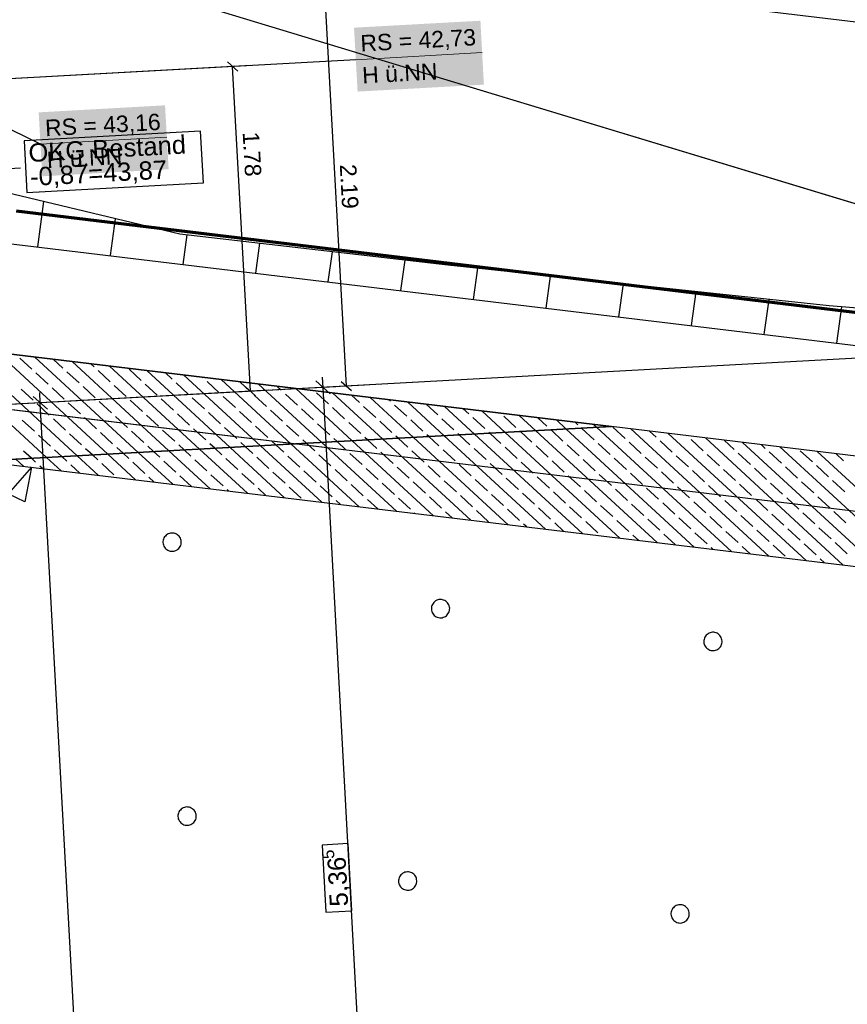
# Model space of a CAD drawing. Extents: x -779 to 790, y -208 to 633.
# Tile 143 of 232: x -140 to -50, y 341 to 449. Entities that reach past the tile are written whole.
import ezdxf
from ezdxf.lldxf.tags import DXFTag

# ---------------------------------------------------------------- set-up
doc = ezdxf.new("R2010")
doc.units = 0
doc.layers.get('0').update_dxf_attribs({"lineweight": 25})
for name, color, linetype, lineweight, true_color in [('01AFU Allgemein Bemaßung-A07F5V4RWF', 7, 'Continuous', 25, 0x848484), ('02 Raster Bemaßung', 7, 'Continuous', 25, 0x848484), ('02 Raster Gebäude-A07F5V4QWF', 7, 'Continuous', 25, 0x848484), ('20 Fundament-A07F5V4OWF', 7, 'Continuous', 25, 0x848484), ('20 Magerbeton Bohrungen', 7, 'Continuous', 25, 0x848484), ('30 Baugrubenplanung', 7, 'Continuous', 25, 0x848484), ('30 Baugrubenplanung - Bemaßung', 7, 'Continuous', 25, 0x848484), ('S_Mass', 150, 'Continuous', 25, 0x007fff), ('S_Schmutzwasser_Grundleitung', 7, 'Continuous', 70, 0x7f5f00)]:
    doc.layers.add(name, color=color, linetype=linetype, lineweight=lineweight, true_color=true_color)
doc.layers.add('02 Raster Gebäude-A07F5V53WF', color=7, linetype='Continuous', lineweight=13)
doc.layers.add('X_Allgemein', color=7, linetype='Continuous', lineweight=25)
doc.styles.get("Standard").update_dxf_attribs({"font": 'arial.ttf'})
tags = doc.linetypes.add('Raster-A07F5V4TWF', pattern=[0.2, 0.1, -0.05, 0, -0.05]).pattern_tags.tags
tags[10:11] = [DXFTag(74, 4), DXFTag(75, 0), DXFTag(340, '0'), DXFTag(46, 1.0), DXFTag(50, 0.0), DXFTag(44, 0.0), DXFTag(45, 0.0)]
tags[8:9] = [DXFTag(74, 4), DXFTag(75, 0), DXFTag(340, '0'), DXFTag(46, 1.0), DXFTag(50, 0.0), DXFTag(44, 0.0), DXFTag(45, 0.0)]
tags[6:7] = [DXFTag(74, 4), DXFTag(75, 0), DXFTag(340, '0'), DXFTag(46, 1.0), DXFTag(50, 0.0), DXFTag(44, 0.0), DXFTag(45, 0.0)]
tags[4:5] = [DXFTag(74, 4), DXFTag(75, 0), DXFTag(340, '0'), DXFTag(46, 1.0), DXFTag(50, 0.0), DXFTag(44, 0.0), DXFTag(45, 0.0)]
tags = doc.linetypes.add('Raster-A07F5V57WF', pattern=[0.2, 0.1, -0.05, 0, -0.05]).pattern_tags.tags
tags[10:11] = [DXFTag(74, 4), DXFTag(75, 0), DXFTag(340, '0'), DXFTag(46, 1.0), DXFTag(50, 0.0), DXFTag(44, 0.0), DXFTag(45, 0.0)]
tags[8:9] = [DXFTag(74, 4), DXFTag(75, 0), DXFTag(340, '0'), DXFTag(46, 1.0), DXFTag(50, 0.0), DXFTag(44, 0.0), DXFTag(45, 0.0)]
tags[6:7] = [DXFTag(74, 4), DXFTag(75, 0), DXFTag(340, '0'), DXFTag(46, 1.0), DXFTag(50, 0.0), DXFTag(44, 0.0), DXFTag(45, 0.0)]
tags[4:5] = [DXFTag(74, 4), DXFTag(75, 0), DXFTag(340, '0'), DXFTag(46, 1.0), DXFTag(50, 0.0), DXFTag(44, 0.0), DXFTag(45, 0.0)]
tags = doc.linetypes.add('Wipeout_Contour-A07F5V4SWF', pattern=[1, 0, -1]).pattern_tags.tags
tags[6:7] = [DXFTag(74, 4), DXFTag(75, 0), DXFTag(340, '0'), DXFTag(46, 1.0), DXFTag(50, 0.0), DXFTag(44, 0.0), DXFTag(45, 0.0)]
tags[4:5] = [DXFTag(74, 4), DXFTag(75, 0), DXFTag(340, '0'), DXFTag(46, 1.0), DXFTag(50, 0.0), DXFTag(44, 0.0), DXFTag(45, 0.0)]

# ---------------------------------------------------------------- blocks, each defined once
blk = doc.blocks.new('Referenz-A07F5V4VWF', base_point=(-401.42, -176.34))
at = {"color": 0, "linetype": 'ByBlock', "lineweight": -2, "ltscale": 12.5}
for p, q in [((-122.55, 425.31), (-143.38, 430.27)), ((-93.22, 421.92), (-122.55, 425.31)), ((-51.52, 417.45), (-93.22, 421.92)), ((-24.25, 415.26), (-51.52, 417.45)), ((-75.34, 404.26), (-143.96, 412.53)), ((-144.35, 400.48), (-75.34, 404.26)), ((-75.34, 404.26), (-144.35, 400.48)), ((67.86, 387.01), (-75.34, 404.26)), ((-144.35, 400.48), (19.29, 380.77)), ((-144.35, 400.48), (134.01, 366.96))]:
    blk.add_line(p, q, dxfattribs=at)
at = {"layer": '01AFU Allgemein Bemaßung-A07F5V4RWF', "color": 0, "lineweight": -2}
blk.add_line((-138.32, 459.32), (28.46, 439.23), dxfattribs=at)
at = {"layer": '02 Raster Bemaßung', "color": 0, "lineweight": -2}
for p, q in [((-106.09, 407.84), (-107.67, 409.25)), ((-106.88, 408.54), (-106.94, 409.67)), ((-105.48, 408.62), (-111.87, 408.27)), ((-101.02, 301.41), (-106.88, 408.54)), ((-137, 406.15), (-138.58, 407.56)), ((-137.79, 406.85), (-137.85, 407.98)), ((-136.38, 406.93), (-142.78, 406.58)), ((-128.37, 234.85), (-137.79, 406.85)), ((-138.75, 399.81), (-141.3, 396.9)), ((-138.75, 399.81), (-139.5, 396.02)), ((-139.5, 396.02), (-141.3, 396.9))]:
    blk.add_line(p, q, dxfattribs=at)
at = {"layer": '02 Raster Bemaßung', "color": 0, "linetype": 'Wipeout_Contour-A07F5V4SWF', "lineweight": -2, "ltscale": 1.625}
for p, q in [((-104.12, 358.66), (-106.98, 358.5)), ((-103.72, 351.3), (-104.12, 358.66)), ((-106.98, 358.5), (-106.57, 351.15)), ((-106.57, 351.15), (-103.72, 351.3))]:
    blk.add_line(p, q, dxfattribs=at)
at = {"layer": '02 Raster Gebäude-A07F5V4QWF', "color": 0, "linetype": 'Raster-A07F5V4TWF', "lineweight": -2, "ltscale": 187.5}
for p, q in [((458.12, 274.96), (-306.45, 506.77)), ((-300.4, 425.32), (213.85, 363.38)), ((55.23, 417.42), (-184.12, 404.32))]:
    blk.add_line(p, q, dxfattribs=at)
at = {"layer": '20 Fundament-A07F5V4OWF', "color": 0, "lineweight": -2}
for p, q in [((-143.96, 412.53), (-75.34, 404.26)), ((-130.42, 401.25), (-142.45, 412.34)), ((-138.71, 410.52), (-140.03, 411.74)), ((-127.08, 401.43), (-138.38, 411.85)), ((-135.32, 410.66), (-136.34, 411.61)), ((-123.73, 401.61), (-134.31, 411.36)), ((-133.76, 401.06), (-144.03, 410.53)), ((-133.55, 409.03), (-134.88, 410.25)), ((-131.92, 410.8), (-132.27, 411.12)), ((-130.16, 409.17), (-131.48, 410.39)), ((-120.39, 401.8), (-130.23, 410.87)), ((-126.77, 409.31), (-128.09, 410.53)), ((-117.05, 401.98), (-126.16, 410.38)), ((-136.94, 408.9), (-138.27, 410.12)), ((-123.38, 409.45), (-124.12, 410.14)), ((-113.71, 402.16), (-122.09, 409.89)), ((-119.98, 409.58), (-120.05, 409.65)), ((-118.22, 407.96), (-119.54, 409.18)), ((-110.36, 402.34), (-118.02, 409.4)), ((-114.83, 408.09), (-115.98, 409.16)), ((-138.57, 407.13), (-139.89, 408.35)), ((-135.18, 407.27), (-136.5, 408.49)), ((-131.79, 407.41), (-133.11, 408.63)), ((-128.4, 407.54), (-129.72, 408.76)), ((-125, 407.68), (-126.33, 408.9)), ((-121.61, 407.82), (-122.94, 409.04)), ((-107.02, 402.53), (-113.94, 408.91)), ((-111.44, 408.23), (-111.91, 408.66)), ((-103.68, 402.71), (-109.87, 408.42)), ((-137.1, 400.88), (-144.13, 407.36)), ((-130.02, 405.78), (-131.35, 407)), ((-126.63, 405.92), (-127.95, 407.14)), ((-123.24, 406.05), (-124.56, 407.28)), ((-119.85, 406.19), (-121.17, 407.41)), ((-116.46, 406.33), (-117.78, 407.55)), ((-113.06, 406.47), (-114.39, 407.69)), ((-109.67, 406.6), (-111, 407.82)), ((-106.28, 406.74), (-107.6, 407.96)), ((-100.34, 402.89), (-105.8, 407.93)), ((-102.89, 406.88), (-103.76, 407.68)), ((-96.99, 403.08), (-101.72, 407.44)), ((-99.5, 407.02), (-99.69, 407.19)), ((-136.81, 405.5), (-138.13, 406.73)), ((-133.41, 405.64), (-134.74, 406.86)), ((-114.69, 404.7), (-116.01, 405.92)), ((-111.3, 404.84), (-112.62, 406.06)), ((-107.91, 404.98), (-109.23, 406.2)), ((-104.52, 405.11), (-105.84, 406.33)), ((-101.12, 405.25), (-102.45, 406.47)), ((-97.73, 405.39), (-99.06, 406.61)), ((-93.65, 403.26), (-97.65, 406.95)), ((-94.34, 405.53), (-95.61, 406.7)), ((-90.31, 403.44), (-93.58, 406.46)), ((-90.95, 405.66), (-91.54, 406.21)), ((-86.97, 403.62), (-89.51, 405.97)), ((-138.43, 403.74), (-139.76, 404.96)), ((-135.04, 403.88), (-136.36, 405.1)), ((-131.65, 404.02), (-132.97, 405.24)), ((-128.26, 404.15), (-129.58, 405.37)), ((-124.87, 404.29), (-126.19, 405.51)), ((-121.47, 404.43), (-122.8, 405.65)), ((-118.08, 404.56), (-119.41, 405.79)), ((-99.36, 403.62), (-100.68, 404.85)), ((-95.97, 403.76), (-97.29, 404.98)), ((-92.58, 403.9), (-93.9, 405.12)), ((-89.18, 404.04), (-90.51, 405.26)), ((-85.79, 404.17), (-87.12, 405.39)), ((-83.62, 403.81), (-85.43, 405.48)), ((-82.4, 404.31), (-83.4, 405.23)), ((-80.28, 403.99), (-81.36, 404.99)), ((-123.1, 402.66), (-124.42, 403.88)), ((-119.71, 402.8), (-121.03, 404.02)), ((-116.32, 402.94), (-117.64, 404.16)), ((-112.93, 403.08), (-114.25, 404.3)), ((-109.53, 403.21), (-110.86, 404.43)), ((-106.14, 403.35), (-107.47, 404.57)), ((-102.75, 403.49), (-104.07, 404.71)), ((-85.29, 403.72), (-85.35, 403.77)), ((-70.35, 391.57), (-83.62, 403.81)), ((-81.95, 403.9), (-81.96, 403.91)), ((-80.64, 402.68), (-81.95, 403.9)), ((-66.28, 391.08), (-80.28, 403.99)), ((-79.01, 404.45), (-79.32, 404.74)), ((-77.24, 402.82), (-78.57, 404.04)), ((-76.94, 404.17), (-77.29, 404.49)), ((-62.21, 390.59), (-76.94, 404.17)), ((131.79, 379.31), (-75.34, 404.26)), ((-73.85, 402.96), (-75.18, 404.18)), ((-58.14, 390.1), (-73.21, 404)), ((-136.67, 402.11), (-137.99, 403.33)), ((-133.28, 402.25), (-134.6, 403.47)), ((-129.89, 402.39), (-131.21, 403.61)), ((-126.49, 402.53), (-127.82, 403.75)), ((-108.69, 402.44), (-109.09, 402.81)), ((-105.35, 402.62), (-105.7, 402.94)), ((-94.79, 394.51), (-103.68, 402.71)), ((-102.01, 402.8), (-102.31, 403.08)), ((-100.99, 401.86), (-102.01, 402.8)), ((-90.72, 394.02), (-100.34, 402.89)), ((-98.66, 402.98), (-98.92, 403.22)), ((-97.59, 402), (-98.66, 402.98)), ((-86.65, 393.53), (-96.99, 403.08)), ((-95.32, 403.17), (-95.53, 403.36)), ((-94.2, 402.14), (-95.32, 403.17)), ((-82.57, 393.04), (-93.65, 403.26)), ((-91.98, 403.35), (-92.13, 403.49)), ((-90.81, 402.27), (-91.98, 403.35)), ((-78.5, 392.55), (-90.31, 403.44)), ((-88.64, 403.53), (-88.74, 403.63)), ((-87.42, 402.41), (-88.64, 403.53)), ((-74.43, 392.06), (-86.97, 403.62)), ((-84.03, 402.55), (-85.29, 403.72)), ((-70.46, 403.1), (-71.18, 403.76)), ((-54.06, 389.61), (-69.14, 403.51)), ((-67.07, 403.23), (-67.11, 403.27)), ((-65.3, 401.61), (-66.63, 402.83)), ((-49.99, 389.12), (-65.07, 403.02)), ((-61.91, 401.74), (-63.03, 402.78)), ((-135.43, 400.97), (-136.23, 401.71)), ((-132.09, 401.16), (-132.84, 401.84)), ((-128.75, 401.34), (-129.44, 401.98)), ((-125.4, 401.52), (-126.05, 402.12)), ((-122.06, 401.7), (-122.66, 402.26)), ((-121.34, 401.04), (-122.06, 401.7)), ((-115.15, 396.97), (-120.39, 401.8)), ((-118.72, 401.89), (-119.27, 402.39)), ((-117.95, 401.17), (-118.72, 401.89)), ((-111.08, 396.48), (-117.05, 401.98)), ((-115.38, 402.07), (-115.88, 402.53)), ((-114.55, 401.31), (-115.38, 402.07)), ((-107.01, 395.99), (-113.71, 402.16)), ((-112.03, 402.25), (-112.49, 402.67)), ((-111.16, 401.45), (-112.03, 402.25)), ((-102.94, 395.5), (-110.36, 402.34)), ((-107.77, 401.59), (-108.69, 402.44)), ((-98.86, 395.01), (-107.02, 402.53)), ((-104.38, 401.72), (-105.35, 402.62)), ((-92.44, 400.51), (-93.76, 401.73)), ((-89.05, 400.65), (-90.37, 401.87)), ((-85.65, 400.78), (-86.98, 402)), ((-82.26, 400.92), (-83.59, 402.14)), ((-78.87, 401.06), (-80.19, 402.28)), ((-75.48, 401.19), (-76.8, 402.42)), ((-72.09, 401.33), (-73.41, 402.55)), ((-68.7, 401.47), (-70.02, 402.69)), ((-45.92, 388.63), (-61, 402.53)), ((-58.52, 401.88), (-58.96, 402.29)), ((-41.84, 388.14), (-56.92, 402.04)), ((-139.59, 399.91), (-140.45, 400.7)), ((-138.77, 400.79), (-139.62, 401.57)), ((-138.3, 400.35), (-138.77, 400.79)), ((-135.52, 399.42), (-137.1, 400.88)), ((-134.9, 400.49), (-135.43, 400.97)), ((-131.45, 398.93), (-133.76, 401.06)), ((-131.51, 400.62), (-132.09, 401.16)), ((-127.37, 398.44), (-130.42, 401.25)), ((-128.12, 400.76), (-128.75, 401.34)), ((-123.3, 397.95), (-127.08, 401.43)), ((-124.73, 400.9), (-125.4, 401.52)), ((-119.23, 397.46), (-123.73, 401.61)), ((-119.57, 399.41), (-120.9, 400.63)), ((-116.18, 399.55), (-117.5, 400.77)), ((-112.79, 399.68), (-114.11, 400.9)), ((-109.4, 399.82), (-110.72, 401.04)), ((-106.01, 399.96), (-107.33, 401.18)), ((-102.61, 400.1), (-103.94, 401.32)), ((-99.22, 400.23), (-100.55, 401.45)), ((-95.83, 400.37), (-97.15, 401.59)), ((-77.11, 399.43), (-78.43, 400.65)), ((-73.71, 399.57), (-75.04, 400.79)), ((-70.32, 399.71), (-71.65, 400.93)), ((-66.93, 399.84), (-68.25, 401.06)), ((-63.54, 399.98), (-64.86, 401.2)), ((-60.15, 400.12), (-61.47, 401.34)), ((-56.76, 400.25), (-58.08, 401.48)), ((-53.36, 400.39), (-54.69, 401.61)), ((-37.77, 387.65), (-52.85, 401.55)), ((-49.97, 400.53), (-50.81, 401.31)), ((-144.35, 400.48), (19.29, 380.77)), ((-137.56, 399.67), (-137.85, 399.94)), ((-133.48, 399.18), (-134.46, 400.08)), ((-129.75, 399), (-131.07, 400.22)), ((-126.36, 399.13), (-127.68, 400.35)), ((-122.96, 399.27), (-124.29, 400.49)), ((-104.24, 398.33), (-105.56, 399.55)), ((-100.85, 398.47), (-102.17, 399.69)), ((-97.46, 398.61), (-98.78, 399.83)), ((-94.07, 398.74), (-95.39, 399.96)), ((-90.67, 398.88), (-92, 400.1)), ((-87.28, 399.02), (-88.61, 400.24)), ((-83.89, 399.16), (-85.21, 400.38)), ((-80.5, 399.29), (-81.82, 400.51)), ((-61.77, 398.35), (-63.1, 399.57)), ((-58.38, 398.49), (-59.71, 399.71)), ((-54.99, 398.63), (-56.31, 399.85)), ((-51.6, 398.77), (-52.92, 399.99)), ((-125.34, 398.19), (-125.91, 398.73)), ((-121.26, 397.7), (-122.52, 398.86)), ((-117.81, 397.78), (-119.13, 399)), ((-114.42, 397.92), (-115.74, 399.14)), ((-111.02, 398.06), (-112.35, 399.28)), ((-107.63, 398.19), (-108.96, 399.41)), ((-88.91, 397.25), (-90.23, 398.47)), ((-85.52, 397.39), (-86.84, 398.61)), ((-82.13, 397.53), (-83.45, 398.75)), ((-78.73, 397.67), (-80.06, 398.89)), ((-75.34, 397.8), (-76.67, 399.02)), ((-71.95, 397.94), (-73.27, 399.16)), ((-68.56, 398.08), (-69.88, 399.3)), ((-65.17, 398.22), (-66.49, 399.44)), ((-117.19, 397.21), (-117.37, 397.37)), ((-113.12, 396.72), (-113.97, 397.51)), ((-109.26, 396.43), (-110.58, 397.65)), ((-105.87, 396.57), (-107.19, 397.79)), ((-102.48, 396.7), (-103.8, 397.92)), ((-99.08, 396.84), (-100.41, 398.06)), ((-95.69, 396.98), (-97.02, 398.2)), ((-92.3, 397.12), (-93.62, 398.34)), ((-73.58, 396.18), (-74.9, 397.4)), ((-70.19, 396.31), (-71.51, 397.53)), ((-66.79, 396.45), (-68.12, 397.67)), ((-63.4, 396.59), (-64.73, 397.81)), ((-60.01, 396.73), (-61.33, 397.95)), ((-56.62, 396.86), (-57.94, 398.08)), ((-53.23, 397), (-54.55, 398.22)), ((-49.83, 397.14), (-51.16, 398.36)), ((-100.9, 395.25), (-102.03, 396.3)), ((-97.32, 395.21), (-98.64, 396.43)), ((-93.93, 395.35), (-95.25, 396.57)), ((-90.54, 395.49), (-91.86, 396.71)), ((-87.14, 395.63), (-88.47, 396.85)), ((-83.75, 395.76), (-85.08, 396.98)), ((-80.36, 395.9), (-81.68, 397.12)), ((-76.97, 396.04), (-78.29, 397.26)), ((-58.25, 395.1), (-59.57, 396.32)), ((-54.85, 395.24), (-56.18, 396.46)), ((-51.46, 395.37), (-52.79, 396.59)), ((-104.97, 395.74), (-105.43, 396.16)), ((-85.38, 394), (-86.7, 395.22)), ((-81.99, 394.14), (-83.31, 395.36)), ((-78.6, 394.27), (-79.92, 395.49)), ((-75.2, 394.41), (-76.53, 395.63)), ((-71.81, 394.55), (-73.14, 395.77)), ((-68.42, 394.69), (-69.74, 395.91)), ((-65.03, 394.82), (-66.35, 396.04)), ((-61.64, 394.96), (-62.96, 396.18)), ((-96.83, 394.76), (-96.88, 394.81)), ((-92.75, 394.27), (-93.49, 394.94)), ((-88.77, 393.86), (-90.09, 395.08)), ((-70.05, 392.92), (-71.37, 394.14)), ((-66.66, 393.06), (-67.98, 394.28)), ((-63.26, 393.2), (-64.59, 394.42)), ((-59.87, 393.33), (-61.2, 394.55)), ((-56.48, 393.47), (-57.8, 394.69)), ((-53.09, 393.61), (-54.41, 394.83)), ((-49.7, 393.75), (-51.02, 394.97)), ((-84.61, 393.29), (-84.94, 393.59)), ((-80.54, 392.8), (-81.55, 393.73)), ((-76.83, 392.65), (-78.16, 393.87)), ((-73.44, 392.78), (-74.76, 394)), ((-54.72, 391.84), (-56.04, 393.06)), ((-51.32, 391.98), (-52.65, 393.2)), ((-72.39, 391.82), (-73, 392.38)), ((-68.32, 391.33), (-69.61, 392.51)), ((-64.89, 391.43), (-66.22, 392.65)), ((-61.5, 391.57), (-62.82, 392.79)), ((-58.11, 391.71), (-59.43, 392.93)), ((-64.24, 390.84), (-64.45, 391.03)), ((-60.17, 390.34), (-61.06, 391.16)), ((-56.34, 390.08), (-57.67, 391.3)), ((-52.95, 390.22), (-54.28, 391.44)), ((-49.56, 390.35), (-50.88, 391.57)), ((-52.03, 389.36), (-52.51, 389.81))]:
    blk.add_line(p, q, dxfattribs=at)
at = {"layer": '20 Magerbeton Bohrungen', "color": 0, "lineweight": -2}
for p, q in [((-124.32, 391.96), (-124.36, 391.84)), ((-124.27, 392.08), (-124.32, 391.96)), ((-124.2, 392.19), (-124.27, 392.08)), ((-124.11, 392.29), (-124.2, 392.19)), ((-124.02, 392.38), (-124.11, 392.29)), ((-123.91, 392.46), (-124.02, 392.38)), ((-123.8, 392.52), (-123.91, 392.46)), ((-123.68, 392.57), (-123.8, 392.52)), ((-123.55, 392.6), (-123.68, 392.57)), ((-123.42, 392.62), (-123.55, 392.6)), ((-123.29, 392.61), (-123.42, 392.62)), ((-123.16, 392.59), (-123.29, 392.61)), ((-123.03, 392.55), (-123.16, 392.59)), ((-122.91, 392.5), (-123.03, 392.55)), ((-122.8, 392.43), (-122.91, 392.5)), ((-122.7, 392.35), (-122.8, 392.43)), ((-122.61, 392.26), (-122.7, 392.35)), ((-122.53, 392.15), (-122.61, 392.26)), ((-122.47, 392.04), (-122.53, 392.15)), ((-122.42, 391.91), (-122.47, 392.04)), ((-124.36, 391.84), (-124.38, 391.71)), ((-124.38, 391.71), (-124.38, 391.58)), ((-124.38, 391.58), (-124.37, 391.45)), ((-124.37, 391.45), (-124.33, 391.32)), ((-124.33, 391.32), (-124.29, 391.2)), ((-124.29, 391.2), (-124.22, 391.08)), ((-124.22, 391.08), (-124.15, 390.98)), ((-124.15, 390.98), (-124.06, 390.88)), ((-124.06, 390.88), (-123.96, 390.8)), ((-122.84, 390.77), (-122.74, 390.85)), ((-122.74, 390.85), (-122.64, 390.94)), ((-122.64, 390.94), (-122.56, 391.04)), ((-122.56, 391.04), (-122.49, 391.15)), ((-122.49, 391.15), (-122.44, 391.27)), ((-122.44, 391.27), (-122.4, 391.4)), ((-122.39, 391.79), (-122.42, 391.91)), ((-122.4, 391.4), (-122.38, 391.53)), ((-122.38, 391.66), (-122.39, 391.79)), ((-122.38, 391.53), (-122.38, 391.66)), ((-123.96, 390.8), (-123.84, 390.73)), ((-123.84, 390.73), (-123.72, 390.68)), ((-123.72, 390.68), (-123.6, 390.64)), ((-123.6, 390.64), (-123.47, 390.62)), ((-123.47, 390.62), (-123.34, 390.62)), ((-123.34, 390.62), (-123.21, 390.63)), ((-123.21, 390.63), (-123.08, 390.66)), ((-123.08, 390.66), (-122.96, 390.71)), ((-122.96, 390.71), (-122.84, 390.77)), ((-95.01, 384.57), (-95.03, 384.44)), ((-95.03, 384.44), (-95.03, 384.31)), ((-94.97, 384.69), (-95.01, 384.57)), ((-94.92, 384.81), (-94.97, 384.69)), ((-94.85, 384.93), (-94.92, 384.81)), ((-94.77, 385.03), (-94.85, 384.93)), ((-94.67, 385.12), (-94.77, 385.03)), ((-94.57, 385.2), (-94.67, 385.12)), ((-94.45, 385.26), (-94.57, 385.2)), ((-94.33, 385.3), (-94.45, 385.26)), ((-94.2, 385.34), (-94.33, 385.3)), ((-94.07, 385.35), (-94.2, 385.34)), ((-93.94, 385.35), (-94.07, 385.35)), ((-93.81, 385.33), (-93.94, 385.35)), ((-93.69, 385.29), (-93.81, 385.33)), ((-93.57, 385.24), (-93.69, 385.29)), ((-93.46, 385.17), (-93.57, 385.24)), ((-93.36, 385.09), (-93.46, 385.17)), ((-93.27, 384.99), (-93.36, 385.09)), ((-93.19, 384.88), (-93.27, 384.99)), ((-93.13, 384.77), (-93.19, 384.88)), ((-93.08, 384.65), (-93.13, 384.77)), ((-93.05, 384.52), (-93.08, 384.65)), ((-93.03, 384.39), (-93.05, 384.52)), ((-93.04, 384.26), (-93.03, 384.39)), ((-95.03, 384.31), (-95.02, 384.18)), ((-95.02, 384.18), (-94.99, 384.05)), ((-94.99, 384.05), (-94.94, 383.93)), ((-94.94, 383.93), (-94.88, 383.82)), ((-94.88, 383.82), (-94.8, 383.71)), ((-94.8, 383.71), (-94.71, 383.61)), ((-94.71, 383.61), (-94.61, 383.53)), ((-94.61, 383.53), (-94.5, 383.46)), ((-94.5, 383.46), (-94.38, 383.41)), ((-94.38, 383.41), (-94.25, 383.37)), ((-94.25, 383.37), (-94.12, 383.35)), ((-94.12, 383.35), (-93.99, 383.35)), ((-93.99, 383.35), (-93.86, 383.36)), ((-93.86, 383.36), (-93.74, 383.4)), ((-93.74, 383.4), (-93.61, 383.44)), ((-93.61, 383.44), (-93.5, 383.5)), ((-93.5, 383.5), (-93.39, 383.58)), ((-93.39, 383.58), (-93.3, 383.67)), ((-93.3, 383.67), (-93.22, 383.77)), ((-93.22, 383.77), (-93.15, 383.89)), ((-93.15, 383.89), (-93.1, 384)), ((-93.1, 384), (-93.06, 384.13)), ((-93.06, 384.13), (-93.04, 384.26)), ((-65.13, 381.23), (-65.18, 381.11)), ((-65.06, 381.34), (-65.13, 381.23)), ((-64.98, 381.44), (-65.06, 381.34)), ((-64.89, 381.53), (-64.98, 381.44)), ((-64.78, 381.61), (-64.89, 381.53)), ((-64.67, 381.67), (-64.78, 381.61)), ((-64.54, 381.72), (-64.67, 381.67)), ((-64.42, 381.75), (-64.54, 381.72)), ((-64.29, 381.76), (-64.42, 381.75)), ((-64.16, 381.76), (-64.29, 381.76)), ((-64.03, 381.74), (-64.16, 381.76)), ((-63.9, 381.7), (-64.03, 381.74)), ((-63.78, 381.65), (-63.9, 381.7)), ((-63.67, 381.58), (-63.78, 381.65)), ((-63.57, 381.5), (-63.67, 381.58)), ((-63.48, 381.4), (-63.57, 381.5)), ((-63.4, 381.3), (-63.48, 381.4)), ((-63.34, 381.18), (-63.4, 381.3)), ((-63.29, 381.06), (-63.34, 381.18)), ((-65.22, 380.98), (-65.24, 380.85)), ((-65.24, 380.85), (-65.24, 380.72)), ((-65.24, 380.72), (-65.23, 380.59)), ((-65.23, 380.59), (-65.2, 380.46)), ((-65.18, 381.11), (-65.22, 380.98)), ((-65.2, 380.46), (-65.15, 380.34)), ((-65.15, 380.34), (-65.09, 380.23)), ((-65.09, 380.23), (-65.01, 380.12)), ((-65.01, 380.12), (-64.92, 380.03)), ((-63.6, 379.99), (-63.51, 380.08)), ((-63.51, 380.08), (-63.43, 380.19)), ((-63.43, 380.19), (-63.36, 380.3)), ((-63.36, 380.3), (-63.31, 380.42)), ((-63.31, 380.42), (-63.27, 380.54)), ((-63.26, 380.93), (-63.29, 381.06)), ((-63.27, 380.54), (-63.25, 380.67)), ((-63.25, 380.8), (-63.26, 380.93)), ((-63.25, 380.67), (-63.25, 380.8)), ((-64.92, 380.03), (-64.82, 379.94)), ((-64.82, 379.94), (-64.71, 379.88)), ((-64.71, 379.88), (-64.59, 379.82)), ((-64.59, 379.82), (-64.46, 379.79)), ((-64.46, 379.79), (-64.34, 379.77)), ((-64.34, 379.77), (-64.2, 379.76)), ((-64.2, 379.76), (-64.07, 379.78)), ((-64.07, 379.78), (-63.95, 379.81)), ((-63.95, 379.81), (-63.83, 379.85)), ((-63.83, 379.85), (-63.71, 379.92)), ((-63.71, 379.92), (-63.6, 379.99)), ((-122.72, 361.88), (-122.74, 361.75)), ((-122.68, 362), (-122.72, 361.88)), ((-122.63, 362.12), (-122.68, 362)), ((-122.56, 362.23), (-122.63, 362.12)), ((-122.48, 362.33), (-122.56, 362.23)), ((-122.38, 362.42), (-122.48, 362.33)), ((-122.27, 362.5), (-122.38, 362.42)), ((-122.16, 362.56), (-122.27, 362.5)), ((-122.04, 362.61), (-122.16, 362.56)), ((-121.91, 362.64), (-122.04, 362.61)), ((-121.78, 362.66), (-121.91, 362.64)), ((-121.65, 362.65), (-121.78, 362.66)), ((-121.52, 362.63), (-121.65, 362.65)), ((-121.4, 362.6), (-121.52, 362.63)), ((-121.28, 362.54), (-121.4, 362.6)), ((-121.16, 362.47), (-121.28, 362.54)), ((-121.06, 362.39), (-121.16, 362.47)), ((-120.97, 362.3), (-121.06, 362.39)), ((-120.9, 362.19), (-120.97, 362.3)), ((-120.83, 362.08), (-120.9, 362.19)), ((-120.79, 361.95), (-120.83, 362.08)), ((-120.75, 361.83), (-120.79, 361.95)), ((-120.74, 361.7), (-120.75, 361.83)), ((-122.74, 361.75), (-122.74, 361.62)), ((-122.74, 361.62), (-122.73, 361.49)), ((-122.73, 361.49), (-122.7, 361.36)), ((-122.7, 361.36), (-122.65, 361.24)), ((-122.65, 361.24), (-122.59, 361.12)), ((-122.59, 361.12), (-122.51, 361.02)), ((-122.51, 361.02), (-122.42, 360.92)), ((-122.42, 360.92), (-122.32, 360.84)), ((-122.32, 360.84), (-122.2, 360.77)), ((-122.2, 360.77), (-122.09, 360.72)), ((-122.09, 360.72), (-121.96, 360.68)), ((-121.57, 360.67), (-121.44, 360.7)), ((-121.44, 360.7), (-121.32, 360.75)), ((-121.32, 360.75), (-121.21, 360.81)), ((-121.21, 360.81), (-121.1, 360.89)), ((-121.1, 360.89), (-121.01, 360.98)), ((-121.01, 360.98), (-120.92, 361.08)), ((-120.92, 361.08), (-120.85, 361.19)), ((-120.85, 361.19), (-120.8, 361.31)), ((-120.8, 361.31), (-120.76, 361.44)), ((-120.76, 361.44), (-120.74, 361.57)), ((-120.74, 361.57), (-120.74, 361.7)), ((-121.96, 360.68), (-121.83, 360.66)), ((-121.83, 360.66), (-121.7, 360.66)), ((-121.7, 360.66), (-121.57, 360.67)), ((-98.26, 355.33), (-98.36, 355.24)), ((-98.16, 355.41), (-98.26, 355.33)), ((-98.04, 355.47), (-98.16, 355.41)), ((-97.92, 355.52), (-98.04, 355.47)), ((-97.79, 355.55), (-97.92, 355.52)), ((-97.66, 355.56), (-97.79, 355.55)), ((-97.53, 355.56), (-97.66, 355.56)), ((-97.4, 355.54), (-97.53, 355.56)), ((-97.28, 355.5), (-97.4, 355.54)), ((-97.16, 355.45), (-97.28, 355.5)), ((-97.05, 355.38), (-97.16, 355.45)), ((-96.94, 355.3), (-97.05, 355.38)), ((-98.6, 354.78), (-98.62, 354.65)), ((-98.62, 354.65), (-98.62, 354.52)), ((-98.62, 354.52), (-98.61, 354.39)), ((-98.61, 354.39), (-98.58, 354.26)), ((-98.56, 354.91), (-98.6, 354.78)), ((-98.58, 354.26), (-98.53, 354.14)), ((-98.51, 355.03), (-98.56, 354.91)), ((-98.44, 355.14), (-98.51, 355.03)), ((-98.36, 355.24), (-98.44, 355.14)), ((-96.85, 355.2), (-96.94, 355.3)), ((-96.78, 355.1), (-96.85, 355.2)), ((-96.71, 354.98), (-96.78, 355.1)), ((-96.67, 354.86), (-96.71, 354.98)), ((-96.68, 354.22), (-96.65, 354.34)), ((-96.64, 354.73), (-96.67, 354.86)), ((-96.65, 354.34), (-96.63, 354.47)), ((-96.62, 354.6), (-96.64, 354.73)), ((-96.63, 354.47), (-96.62, 354.6)), ((-98.53, 354.14), (-98.47, 354.03)), ((-98.47, 354.03), (-98.39, 353.92)), ((-98.39, 353.92), (-98.3, 353.83)), ((-98.3, 353.83), (-98.2, 353.74)), ((-98.2, 353.74), (-98.09, 353.68)), ((-98.09, 353.68), (-97.97, 353.62)), ((-97.97, 353.62), (-97.84, 353.59)), ((-97.84, 353.59), (-97.71, 353.57)), ((-97.71, 353.57), (-97.58, 353.56)), ((-97.58, 353.56), (-97.45, 353.58)), ((-97.45, 353.58), (-97.32, 353.61)), ((-97.32, 353.61), (-97.2, 353.65)), ((-97.2, 353.65), (-97.09, 353.72)), ((-97.09, 353.72), (-96.98, 353.79)), ((-96.98, 353.79), (-96.89, 353.88)), ((-96.89, 353.88), (-96.8, 353.99)), ((-96.8, 353.99), (-96.74, 354.1)), ((-96.74, 354.1), (-96.68, 354.22)), ((-68.81, 351.19), (-68.83, 351.06)), ((-68.83, 351.06), (-68.83, 350.93)), ((-68.77, 351.32), (-68.81, 351.19)), ((-68.72, 351.44), (-68.77, 351.32)), ((-68.65, 351.55), (-68.72, 351.44)), ((-68.57, 351.65), (-68.65, 351.55)), ((-68.47, 351.74), (-68.57, 351.65)), ((-68.37, 351.82), (-68.47, 351.74)), ((-68.25, 351.88), (-68.37, 351.82)), ((-68.13, 351.93), (-68.25, 351.88)), ((-68, 351.96), (-68.13, 351.93)), ((-67.87, 351.97), (-68, 351.96)), ((-67.74, 351.97), (-67.87, 351.97)), ((-67.61, 351.95), (-67.74, 351.97)), ((-67.49, 351.91), (-67.61, 351.95)), ((-67.37, 351.86), (-67.49, 351.91)), ((-67.26, 351.79), (-67.37, 351.86)), ((-67.16, 351.71), (-67.26, 351.79)), ((-67.07, 351.61), (-67.16, 351.71)), ((-66.99, 351.51), (-67.07, 351.61)), ((-66.93, 351.39), (-66.99, 351.51)), ((-66.88, 351.27), (-66.93, 351.39)), ((-66.85, 351.14), (-66.88, 351.27)), ((-66.83, 351.01), (-66.85, 351.14)), ((-66.84, 350.88), (-66.83, 351.01)), ((-68.83, 350.93), (-68.82, 350.8)), ((-68.82, 350.8), (-68.79, 350.68)), ((-68.79, 350.68), (-68.74, 350.55)), ((-68.74, 350.55), (-68.68, 350.44)), ((-68.68, 350.44), (-68.6, 350.33)), ((-68.6, 350.33), (-68.51, 350.24)), ((-68.51, 350.24), (-68.41, 350.16)), ((-68.41, 350.16), (-68.3, 350.09)), ((-68.3, 350.09), (-68.18, 350.03)), ((-68.18, 350.03), (-68.05, 350)), ((-68.05, 350), (-67.92, 349.98)), ((-67.92, 349.98), (-67.79, 349.97)), ((-67.79, 349.97), (-67.66, 349.99)), ((-67.66, 349.99), (-67.54, 350.02)), ((-67.54, 350.02), (-67.41, 350.07)), ((-67.41, 350.07), (-67.3, 350.13)), ((-67.3, 350.13), (-67.19, 350.21)), ((-67.19, 350.21), (-67.1, 350.3)), ((-67.1, 350.3), (-67.02, 350.4)), ((-67.02, 350.4), (-66.95, 350.51)), ((-66.95, 350.51), (-66.89, 350.63)), ((-66.89, 350.63), (-66.86, 350.75)), ((-66.86, 350.75), (-66.84, 350.88))]:
    blk.add_line(p, q, dxfattribs=at)
at = {"layer": '30 Baugrubenplanung', "color": 0, "lineweight": -2}
for p, q in [((-122.55, 425.31), (-143.38, 430.27)), ((-122.55, 425.31), (-143.38, 430.27)), ((-137.44, 428.86), (-138.11, 423.91)), ((-129.62, 426.99), (-130.17, 422.95)), ((-93.22, 421.92), (-122.55, 425.31)), ((-93.22, 421.92), (-122.55, 425.31)), ((-143.57, 424.57), (138.96, 390.54)), ((-143.57, 424.57), (138.96, 390.54)), ((-121.78, 425.23), (-122.22, 422)), ((-113.83, 424.3), (-114.28, 421.04)), ((-105.89, 423.38), (-106.34, 420.08)), ((-97.94, 422.46), (-98.39, 419.13)), ((-51.52, 417.45), (-93.22, 421.92)), ((-51.52, 417.45), (-93.22, 421.92)), ((-89.99, 421.57), (-90.45, 418.17)), ((-82.03, 420.72), (-82.5, 417.21)), ((-74.07, 419.87), (-74.56, 416.25)), ((-66.11, 419.01), (-66.62, 415.3)), ((-58.15, 418.16), (-58.67, 414.34)), ((-24.25, 415.26), (-51.52, 417.45)), ((-24.25, 415.26), (-51.52, 417.45)), ((-50.19, 417.35), (-50.73, 413.38))]:
    blk.add_line(p, q, dxfattribs=at)
at = {"layer": '30 Baugrubenplanung - Bemaßung', "color": 0, "linetype": 'Wipeout_Contour-A07F5V4SWF', "lineweight": -2, "ltscale": 1.625}
for p, q in [((-120.27, 436.57), (-139.56, 435.51)), ((-119.96, 430.92), (-120.27, 436.57)), ((-139.56, 435.51), (-139.26, 429.86)), ((-139.26, 429.86), (-119.96, 430.92))]:
    blk.add_line(p, q, dxfattribs=at)
at = {"layer": '30 Baugrubenplanung - Bemaßung', "color": 0, "lineweight": -2}
blk.add_line((-145.95, 432.22), (-139.96, 432.54), dxfattribs=at)
at = {"layer": '02 Raster Bemaßung', "color": 0, "linetype": 'ByBlock', "lineweight": -2, "ltscale": 2.25, "attachment_point": 1, "rotation": 93.132}
for s, insert, char_height in [('{\\fArial;5}', (-106.95, 356.93), 1.3202), ('{\\fArial;5,36}', (-106.12, 351.72), 2.0003)]:
    blk.add_mtext(s, dxfattribs=dict(at, insert=insert, char_height=char_height))
at = {"layer": '30 Baugrubenplanung - Bemaßung', "color": 0, "linetype": 'ByBlock', "lineweight": -2, "ltscale": 0.405, "char_height": 2.0003, "attachment_point": 1, "rotation": 3.132}
for s, insert in [('{\\fArial;OKG Bestand}', (-139.14, 435.18)), ('{\\fArial;-0,87=43,87}', (-138.97, 432.57))]:
    blk.add_mtext(s, dxfattribs=dict(at, insert=insert))
blk = doc.blocks.new('Polylinie-A07F5V4XWF', base_point=(-290.57, 305.48))
at = {"color": 0, "linetype": 'ByBlock', "lineweight": -2, "ltscale": 0.25}
for points in [[(163.21, 390.25), (-97.77, 534.44), (-100.27, 534.44)], [(165.71, 390.25), (163.21, 390.25), (-97.77, 534.44)]]:
    blk.add_solid(points, dxfattribs=at)
blk = doc.blocks.new('Referenz-A07F5V59WF', base_point=(-759.5, -206.19))
at = {"layer": '02 Raster Gebäude-A07F5V53WF', "color": 0, "linetype": 'Raster-A07F5V57WF', "ltscale": 117.000008}
for p, q in [((458.01, 274.99), (-306.42, 506.75)), ((-300.37, 425.32), (213.78, 363.4)), ((55.19, 417.42), (-295.93, 398.2))]:
    blk.add_line(p, q, dxfattribs=at)
blk = doc.blocks.new('Maß-A07F5VBPWF', base_point=(-146.54, 406.49))
at = {"color": 0, "linetype": 'ByBlock', "lineweight": -2, "ltscale": 0.25}
for p, q in [((-114.76, 443.75), (-146.54, 442.01)), ((-117.31, 444.14), (-116.2, 443.14)), ((-114.81, 408.12), (-116.76, 443.64)), ((-112.81, 408.23), (-144.6, 406.49)), ((-115.37, 408.62), (-114.25, 407.62))]:
    blk.add_line(p, q, dxfattribs=at)
at = {"color": 0, "linetype": 'ByBlock', "lineweight": -2, "ltscale": 0.25, "insert": (-113.87, 436.54), "char_height": 1.8, "attachment_point": 1, "rotation": 273.1327}
blk.add_mtext('{\\fArial;1.78}', dxfattribs=at)
blk = doc.blocks.new('Maß-A07F5VBRWF', base_point=(-146.87, 406.49))
at = {"color": 0, "linetype": 'ByBlock', "lineweight": -2, "ltscale": 0.25}
for p, q in [((-104.72, 452.48), (-146.87, 450.18)), ((-107.28, 452.87), (-106.16, 451.87)), ((-104.33, 408.69), (-106.72, 452.37)), ((-104.89, 409.19), (-103.77, 408.19)), ((-102.33, 408.8), (-144.48, 406.49))]:
    blk.add_line(p, q, dxfattribs=at)
at = {"color": 0, "linetype": 'ByBlock', "lineweight": -2, "ltscale": 0.25, "insert": (-103.25, 433.01), "char_height": 1.8, "attachment_point": 1, "rotation": 273.1327}
blk.add_mtext('{\\fArial;2.19}', dxfattribs=at)

msp = doc.modelspace()

# ---------------------------------------------------------------- linework, layer by layer
at = {"layer": 'S_Mass', "lineweight": 18}
for p, q in [((-103.29, 444.38), (-89.48, 445.15)), ((-137.77, 435.13), (-123.96, 435.89))]:
    msp.add_line(p, q, dxfattribs=at)
at = {"layer": 'S_Mass'}
for p, q in [((-103.29, 444.38), (-146.43, 442.01)), ((-103.29, 444.39), (-103.3, 444.39)), ((-103.3, 444.39), (-103.3, 444.39)), ((-103.3, 444.39), (-103.3, 444.39)), ((-103.3, 444.39), (-103.3, 444.39)), ((-103.3, 444.39), (-103.3, 444.39)), ((-103.3, 444.39), (-103.3, 444.39)), ((-103.3, 444.39), (-103.3, 444.39)), ((-103.3, 444.39), (-103.3, 444.38)), ((-103.3, 444.38), (-103.3, 444.38)), ((-103.3, 444.38), (-103.3, 444.38)), ((-103.3, 444.38), (-103.3, 444.38)), ((-103.3, 444.38), (-103.3, 444.38)), ((-103.3, 444.38), (-103.3, 444.38)), ((-103.3, 444.38), (-103.3, 444.38)), ((-103.3, 444.38), (-103.3, 444.38)), ((-103.3, 444.38), (-103.3, 444.37)), ((-103.3, 444.37), (-103.3, 444.37)), ((-103.3, 444.37), (-103.3, 444.37)), ((-103.3, 444.37), (-103.3, 444.37)), ((-103.3, 444.37), (-103.3, 444.37)), ((-103.3, 444.37), (-103.29, 444.37)), ((-103.28, 444.39), (-103.29, 444.39)), ((-103.29, 444.39), (-103.29, 444.39)), ((-103.29, 444.39), (-103.29, 444.39)), ((-103.29, 444.39), (-103.29, 444.39)), ((-103.29, 444.39), (-103.29, 444.39)), ((-103.29, 444.39), (-103.29, 444.39)), ((-103.29, 444.39), (-103.29, 444.39)), ((-103.29, 444.39), (-103.29, 444.39)), ((-103.29, 444.37), (-103.28, 444.38)), ((-103.29, 444.37), (-103.29, 444.37)), ((-103.29, 444.37), (-103.29, 444.37)), ((-103.29, 444.37), (-103.29, 444.37)), ((-103.29, 444.37), (-103.29, 444.37)), ((-103.29, 444.37), (-103.29, 444.37)), ((-103.29, 444.37), (-103.29, 444.37)), ((-103.29, 444.37), (-103.29, 444.37)), ((-103.29, 444.37), (-103.29, 444.37)), ((-103.28, 444.38), (-103.28, 444.39)), ((-103.28, 444.39), (-103.28, 444.39)), ((-103.28, 444.39), (-103.28, 444.39)), ((-103.28, 444.38), (-103.28, 444.38)), ((-103.28, 444.38), (-103.28, 444.38)), ((-103.28, 444.38), (-103.28, 444.38)), ((-103.28, 444.38), (-103.28, 444.38)), ((-103.28, 444.38), (-103.28, 444.38)), ((-103.28, 444.38), (-103.28, 444.38)), ((-103.28, 444.38), (-103.28, 444.38)), ((-137.77, 435.13), (-146.44, 439.39)), ((-137.77, 435.14), (-137.78, 435.14)), ((-137.78, 435.14), (-137.78, 435.13)), ((-137.78, 435.13), (-137.78, 435.13)), ((-137.78, 435.13), (-137.78, 435.13)), ((-137.78, 435.13), (-137.78, 435.13)), ((-137.78, 435.13), (-137.78, 435.13)), ((-137.78, 435.13), (-137.78, 435.13)), ((-137.78, 435.13), (-137.78, 435.13)), ((-137.78, 435.13), (-137.78, 435.13)), ((-137.78, 435.13), (-137.78, 435.13)), ((-137.78, 435.13), (-137.78, 435.13)), ((-137.78, 435.13), (-137.78, 435.12)), ((-137.78, 435.12), (-137.78, 435.12)), ((-137.78, 435.12), (-137.78, 435.12)), ((-137.78, 435.12), (-137.78, 435.12)), ((-137.78, 435.12), (-137.78, 435.12)), ((-137.78, 435.12), (-137.78, 435.12)), ((-137.78, 435.12), (-137.78, 435.12)), ((-137.78, 435.12), (-137.78, 435.12)), ((-137.78, 435.12), (-137.78, 435.12)), ((-137.78, 435.12), (-137.78, 435.12)), ((-137.78, 435.12), (-137.78, 435.12)), ((-137.78, 435.12), (-137.77, 435.12)), ((-137.77, 435.13), (-137.77, 435.14)), ((-137.77, 435.14), (-137.77, 435.14)), ((-137.77, 435.14), (-137.77, 435.14)), ((-137.76, 435.13), (-137.77, 435.13)), ((-137.77, 435.13), (-137.77, 435.13)), ((-137.77, 435.13), (-137.77, 435.13)), ((-137.77, 435.13), (-137.77, 435.13)), ((-137.77, 435.13), (-137.77, 435.13)), ((-137.77, 435.13), (-137.77, 435.13)), ((-137.77, 435.12), (-137.77, 435.12)), ((-137.77, 435.12), (-137.77, 435.12)), ((-137.77, 435.12), (-137.77, 435.12)), ((-137.77, 435.12), (-137.77, 435.12)), ((-137.77, 435.12), (-137.77, 435.12)), ((-137.77, 435.12), (-137.77, 435.12)), ((-137.77, 435.12), (-137.77, 435.12)), ((-137.77, 435.12), (-137.77, 435.12)), ((-137.77, 435.12), (-137.76, 435.12)), ((-137.76, 435.13), (-137.76, 435.13)), ((-137.76, 435.13), (-137.76, 435.13)), ((-137.76, 435.13), (-137.76, 435.13)), ((-137.76, 435.12), (-137.76, 435.13)), ((-137.76, 435.12), (-137.76, 435.12)), ((-137.76, 435.12), (-137.76, 435.12)), ((-137.76, 435.12), (-137.76, 435.12))]:
    msp.add_line(p, q, dxfattribs=at)
at = {"layer": 'S_Mass', "color": 7, "true_color": 0xffffff}
for points in [[(-89.63, 447.88), (-103.49, 447.88), (-89.67, 448.64)], [(-103.14, 441.65), (-89.63, 447.88), (-103.49, 447.88)], [(-89.29, 441.65), (-103.14, 441.65), (-89.63, 447.88)], [(-103.1, 440.89), (-89.29, 441.65), (-103.14, 441.65)], [(-124.11, 438.62), (-137.97, 438.62), (-124.15, 439.39)], [(-137.62, 432.4), (-124.11, 438.62), (-137.97, 438.62)], [(-123.76, 432.4), (-137.62, 432.4), (-124.11, 438.62)], [(-137.58, 431.63), (-123.76, 432.4), (-137.62, 432.4)]]:
    msp.add_solid(points, dxfattribs=at)
at = {"layer": 'S_Schmutzwasser_Grundleitung'}
msp.add_line((-140.44, 427.87), (3.4, 410.45), dxfattribs=at)

# ---------------------------------------------------------------- block references
at = {"color": 8, "lineweight": 25, "ltscale": 1250, "true_color": 0x808080}
msp.add_blockref('Referenz-A07F5V59WF', (-759.5, -206.19), dxfattribs=at)
at = {"color": 8, "lineweight": 25, "ltscale": 12.5, "true_color": 0x808080}
msp.add_blockref('Referenz-A07F5V4VWF', (-401.42, -176.34), dxfattribs=at)
at = {"layer": 'S_Mass', "ltscale": 0.25}
for name, p in [('Maß-A07F5VBRWF', (-146.87, 406.49)), ('Maß-A07F5VBPWF', (-146.54, 406.49))]:
    msp.add_blockref(name, p, dxfattribs=at)
at = {"layer": 'X_Allgemein', "color": 1, "ltscale": 0.25, "true_color": 0xff0000}
msp.add_blockref('Polylinie-A07F5V4XWF', (-290.57, 305.48), dxfattribs=at)

# ---------------------------------------------------------------- texts
at = {"layer": 'S_Mass', "char_height": 1.8, "attachment_point": 1, "rotation": 3.18}
for s, insert in [('{\\fArial;RS = 42,73}', (-102.84, 447.06)), ('{\\fArial;H ü.NN}', (-102.65, 443.57)), ('{\\fArial;RS = 43,16}', (-137.32, 437.8)), ('{\\fArial;H ü.NN}', (-137.13, 434.31))]:
    msp.add_mtext(s, dxfattribs=dict(at, insert=insert))

doc.saveas('drawing.dxf')
